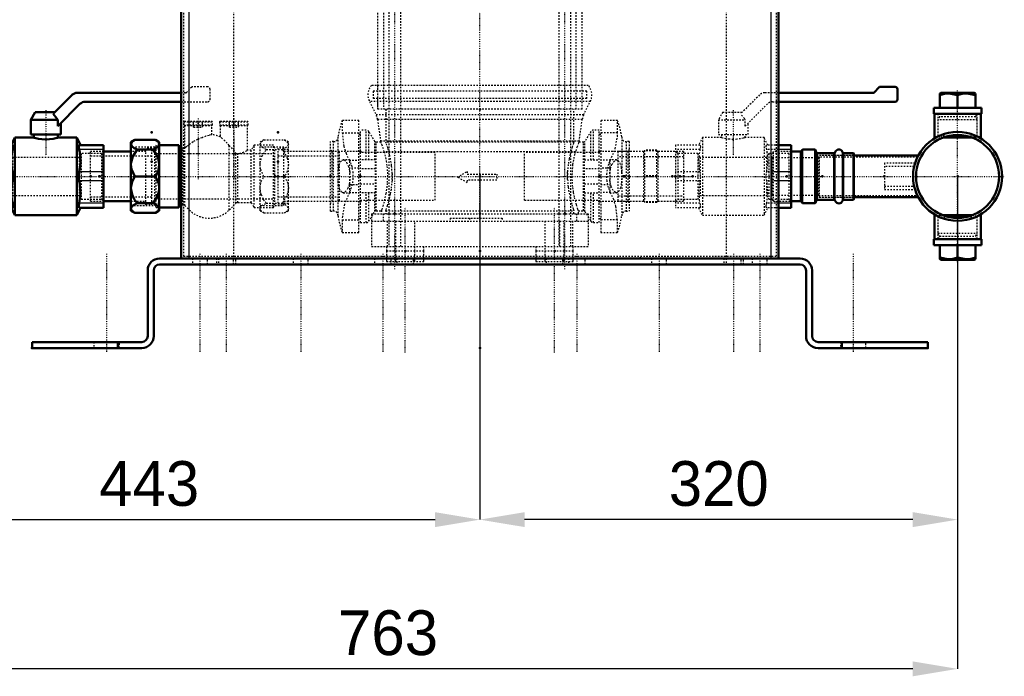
# Model space of a CAD drawing. Header units: millimetres. Extents: x -653 to 351, y -335 to 1145.
# Tile 2 of 4: x -308 to 351, y -335 to 105. Entities that reach past the tile are written whole.
import ezdxf

# ---------------------------------------------------------------- set-up
doc = ezdxf.new("R2010")
doc.units = ezdxf.units.MM
doc.linetypes.add('Center', pattern=[1.5, 0.45, -0.5, 0.05, -0.5])
doc.linetypes.add('Dashed', pattern=[2, 1, -1])
for name, color, linetype, lineweight in [('2d ConnectionPoints', 7, 'Continuous', 50), ('AM_0', 7, 'Continuous', 50), ('AM_4', 3, 'Continuous', 25), ('AM_5', 3, 'Continuous', 25), ('AM_7', 7, 'Center', 25), ('AM_9', 6, 'Dashed', 25)]:
    doc.layers.add(name, color=color, linetype=linetype, lineweight=lineweight)
doc.dimstyles.new('ISO-25', dxfattribs={"dimtxt": 2.5, "dimasz": 2.5, "dimexe": 1.25, "dimexo": 0.625, "dimtad": 1, "dimtxsty": 'Standard', "dimcen": 2.5, "dimadec": 0, "dimazin": 0, "dimtfac": 1, "dimtmove": 0, "dimatfit": 3, "dimfxl": 1, "dimarcsym": 0})

# ---------------------------------------------------------------- blocks, each defined once
blk = doc.blocks.new('11_Distributor_pipe_UG11145040003_1_0_in_HSVP164161451021531101300230_1')
at = {"layer": 'AM_7'}
blk.add_line((-474.3, 0), (351.3, 0), dxfattribs=at)
blk = doc.blocks.new('12_Screwed_Plug_UG1002093_2_0_in_HSVP164161451021531101300230_1')
at = {"layer": 'AM_0'}
for p, q in [((308.87, 56), (308, 55.5)), ((308, 46), (308, 55.5)), ((331.13, 56), (308.87, 56)), ((320, 46), (320, 54.43)), ((332, 55.5), (331.13, 56)), ((332, 46), (332, 55.5)), ((336, 46), (304, 46)), ((304, 46), (304, 42)), ((336, 42), (304, 42)), ((336, 42), (336, 46)), ((326.65, 27), (313.35, 27)), ((329.86, 26), (310.14, 26))]:
    blk.add_line(p, q, dxfattribs=at)
for points in [[(308, 54.43), (311.14, 55.24), (314.43, 55.49), (320, 54.43)], [(320, 54.43), (323.14, 55.24), (326.43, 55.49), (332, 54.43)]]:
    blk.add_lwpolyline(points, dxfattribs=at)
at = {"layer": 'AM_9'}
for p, q in [((306.78, 42), (307.94, 39.99)), ((307.94, 39.99), (306.78, 37.98)), ((332.06, 39.99), (307.94, 39.99)), ((332.06, 39.99), (333.22, 42)), ((333.22, 37.98), (332.06, 39.99)), ((306.78, 37.98), (306.78, 27)), ((333.22, 37.98), (306.78, 37.98)), ((333.22, 27), (333.22, 37.98)), ((313.35, 27), (306.78, 27)), ((306.78, 27), (307.94, 26)), ((333.22, 27), (326.65, 27)), ((332.06, 26), (333.22, 27)), ((310.14, 26), (307.94, 26)), ((332.06, 26), (329.86, 26))]:
    blk.add_line(p, q, dxfattribs=at)
blk = doc.blocks.new('13_Screwed_Plug_UG1002093_3_0_in_HSVP164161451021531101300230_1')
at = {"layer": 'AM_0'}
for p, q in [((310.14, -26), (329.86, -26)), ((313.35, -27), (326.65, -27)), ((304, -42), (336, -42)), ((304, -42), (304, -46)), ((304, -46), (336, -46)), ((308, -46), (308, -55.5)), ((320, -46), (320, -54.43)), ((332, -46), (332, -55.5)), ((336, -46), (336, -42)), ((308, -55.5), (308.87, -56)), ((308.87, -56), (331.13, -56)), ((331.13, -56), (332, -55.5))]:
    blk.add_line(p, q, dxfattribs=at)
for points in [[(320, -54.43), (316.86, -55.24), (313.57, -55.49), (308, -54.43)], [(332, -54.43), (328.86, -55.24), (325.57, -55.49), (320, -54.43)]]:
    blk.add_lwpolyline(points, dxfattribs=at)
at = {"layer": 'AM_7'}
blk.add_line((320, -57.5), (320, 57.5), dxfattribs=at)
at = {"layer": 'AM_9'}
for p, q in [((307.94, -26), (306.78, -27)), ((307.94, -26), (310.14, -26)), ((329.86, -26), (332.06, -26)), ((333.22, -27), (332.06, -26)), ((306.78, -27), (306.78, -37.98)), ((306.78, -27), (313.35, -27)), ((326.65, -27), (333.22, -27)), ((333.22, -37.98), (333.22, -27)), ((306.78, -37.98), (333.22, -37.98)), ((306.78, -37.98), (307.94, -39.99)), ((332.06, -39.99), (333.22, -37.98)), ((307.94, -39.99), (306.78, -42)), ((307.94, -39.99), (332.06, -39.99)), ((333.22, -42), (332.06, -39.99))]:
    blk.add_line(p, q, dxfattribs=at)
blk = doc.blocks.new('14_Distributor_pipe_UG11145040003_2_0_in_HSVP164161451021531101300230_1')
at = {"layer": 'AM_0'}
for p, q in [((304.48, 42), (304.48, 25.53)), ((335.52, 25.57), (335.52, 42)), ((293.69, 14), (250.5, 14)), ((250.5, -14), (293.59, -14)), ((304.48, -25.57), (304.48, -42)), ((335.52, -42), (335.52, -25.53))]:
    blk.add_line(p, q, dxfattribs=at)
for radius in [29.81, 27.81]:
    blk.add_circle((320, 0), radius, dxfattribs=at)
at = {"layer": 'AM_9'}
for p, q in [((306.78, 42), (306.78, 26.78)), ((333.22, 26.8), (333.22, 42)), ((250.5, 14), (225, 14)), ((225, 14), (225, -14)), ((293.08, 12.8), (225, 12.8)), ((291.52, 8.9), (271, 8.9)), ((271, 8.9), (271, -8.9)), ((290.91, 6.6), (271, 6.6)), ((225, -12.8), (293, -12.8)), ((271, -6.6), (290.93, -6.6)), ((271, -8.9), (291.55, -8.9)), ((225, -14), (250.5, -14)), ((306.78, -26.8), (306.78, -42)), ((333.22, -42), (333.22, -26.78))]:
    blk.add_line(p, q, dxfattribs=at)
blk = doc.blocks.new('16_SupportFrame_1UG1041933_0_in_HSVP164161451021531101300230_1')
at = {"layer": 'AM_0'}
for p, q in [((-200, 545), (200, 545)), ((-200, 545), (-200, -55)), ((200, 545), (200, -55)), ((-195, -55), (195, -55))]:
    blk.add_line(p, q, dxfattribs=at)
at = {"layer": 'AM_4'}
for p, q in [((-195, 545), (-195, -55)), ((195, 545), (195, -55))]:
    blk.add_line(p, q, dxfattribs=at)
at = {"layer": 'AM_9'}
for p, q in [((-198.5, 543.5), (-198.5, -53.5)), ((-198.5, 543.5), (198.5, 543.5)), ((-165, 545), (-165, -55)), ((165, 545), (165, -55)), ((198.5, 543.5), (198.5, -53.5)), ((-198.5, -53.5), (198.5, -53.5))]:
    blk.add_line(p, q, dxfattribs=at)
blk = doc.blocks.new('17_Base_plate_2_15_1UG1041586_0_in_HSVP164161451021531101300230_1')
at = {"layer": 'AM_0'}
for p, q in [((-214.5, -55), (214.5, -55)), ((214.5, -59), (-214.5, -59)), ((-222.5, -107), (-222.5, -63)), ((-218.5, -63), (-218.5, -107)), ((218.5, -107), (218.5, -63)), ((222.5, -63), (222.5, -107)), ((-300, -111), (-226.5, -111)), ((-300, -115), (-300, -111)), ((-242.5, -115), (-242.5, -111)), ((300, -111), (226.5, -111)), ((242.5, -115), (242.5, -111)), ((300, -115), (300, -111)), ((-300, -115), (-226.5, -115)), ((226.5, -115), (300, -115))]:
    blk.add_line(p, q, dxfattribs=at)
for centre, radius, start, end in [((-214.5, -63), 8, 90, 180), ((-214.5, -63), 4, 90, 180), ((214.5, -63), 8, 0, 90), ((214.5, -63), 4, 0, 90), ((-226.5, -107), 8, 270, 360), ((-226.5, -107), 4, 270, 0), ((226.5, -107), 8, 180, 270), ((226.5, -107), 4, 180, 270)]:
    blk.add_arc(centre, radius, start, end, dxfattribs=at)
at = {"layer": 'AM_7'}
for p, q in [((-250, -52), (-250, -118)), ((-187.5, -52), (-187.5, -118)), ((-170, -52), (-170, -118)), ((-120, -52), (-120, -118)), ((-65, -52), (-65, -118)), ((65, -52), (65, -118)), ((120, -52), (120, -118)), ((170, -52), (170, -118)), ((187.5, -52), (187.5, -118)), ((250, -52), (250, -118))]:
    blk.add_line(p, q, dxfattribs=at)
at = {"layer": 'AM_9'}
for p, q in [((-192.5, -55), (-192.5, -59)), ((-182.5, -59), (-182.5, -55)), ((-176.5, -55), (-176.5, -59)), ((-175, -55), (-175, -59)), ((-165, -59), (-165, -55)), ((-163.5, -59), (-163.5, -55)), ((-125, -55), (-125, -59)), ((-115, -59), (-115, -55)), ((-70.55, -55), (-70.55, -59)), ((-59.45, -59), (-59.45, -55)), ((-55.55, -55), (-55.55, -59)), ((-44.45, -59), (-44.45, -55)), ((44.45, -55), (44.45, -59)), ((55.55, -59), (55.55, -55)), ((59.45, -55), (59.45, -59)), ((70.55, -59), (70.55, -55)), ((115, -55), (115, -59)), ((125, -59), (125, -55)), ((163.5, -55), (163.5, -59)), ((165, -55), (165, -59)), ((175, -59), (175, -55)), ((176.5, -59), (176.5, -55)), ((182.5, -55), (182.5, -59)), ((192.5, -59), (192.5, -55)), ((-258.5, -111), (-258.5, -115)), ((-241.5, -115), (-241.5, -111)), ((241.5, -111), (241.5, -115)), ((258.5, -115), (258.5, -111))]:
    blk.add_line(p, q, dxfattribs=at)
blk = doc.blocks.new('19_Ball_valve_UG1041622_011_1_0_in_HSVP164161451021531101300230_1')
at = {"layer": 'AM_0'}
for p, q in [((-273.21, 54.54), (-285.85, 41.9)), ((-200, 56), (-269.68, 56)), ((-282.75, 33.69), (-267.9, 48.54)), ((-264.37, 50), (-200, 50)), ((-297.86, 43), (-300.75, 38)), ((-297.86, 43), (-284.75, 43)), ((-300.75, 38), (-300.75, 28)), ((-300.75, 38), (-282.75, 38)), ((-282.75, 33.69), (-282.75, 38)), ((-280.75, 28), (-280.75, 35.69)), ((-300.75, 28), (-280.75, 28)), ((-298.75, 28), (-298.75, 25.97)), ((-282.75, 25.98), (-282.75, 28)), ((-313.12, 21), (-329.5, 21)), ((-329.5, 21), (-329.5, -21)), ((-311.44, 26), (-313.99, 21)), ((-298.66, 26), (-311.44, 26)), ((-311.44, 26), (-311.44, -26)), ((-270.06, 26), (-282.82, 26)), ((-267.51, 21), (-270.06, 26)), ((-270.06, 26), (-270.06, -26)), ((-252, 21), (-268.38, 21)), ((-252, 21), (-252, -21)), ((-313.12, -21), (-329.5, -21)), ((-313.99, -21), (-311.44, -26)), ((-311.44, -26), (-270.06, -26)), ((-270.06, -26), (-267.51, -21)), ((-252, -21), (-268.38, -21))]:
    blk.add_line(p, q, dxfattribs=at)
for points in [[(-282.75, 38), (-283.33, 38.79), (-285.85, 41.9)], [(-313.12, 21), (-312.86, 20.7), (-312.82, 19.82), (-313.02, 18.48), (-313.12, 18)], [(-290.75, 24.74), (-293.33, 24.87), (-295.61, 25.21), (-297.42, 25.62), (-298.52, 25.93), (-298.75, 26)], [(-282.75, 26), (-283.03, 25.92), (-284.09, 25.62), (-285.88, 25.21), (-288.29, 24.86), (-290.75, 24.74)], [(-268.38, 18), (-268.64, 19.47), (-268.68, 20.5), (-268.48, 20.97), (-268.38, 21)], [(-313.12, 18), (-313.97, 11.66), (-313.53, 5.1), (-313.12, 3)], [(-268.38, 3), (-267.53, 9.34), (-267.97, 15.9), (-268.38, 18)], [(-313.12, 3), (-312.86, 1.23), (-312.82, -0.69), (-313.02, -2.49), (-313.12, -3)], [(-268.38, -3), (-268.64, -1.23), (-268.68, 0.69), (-268.48, 2.49), (-268.38, 3)], [(-313.12, -3), (-313.97, -9.34), (-313.53, -15.9), (-313.12, -18)], [(-268.38, -18), (-267.53, -11.66), (-267.97, -5.1), (-268.38, -3)], [(-313.12, -18), (-312.86, -19.47), (-312.82, -20.5), (-313.02, -20.97), (-313.12, -21)], [(-268.38, -21), (-268.64, -20.7), (-268.68, -19.82), (-268.48, -18.48), (-268.38, -18)]]:
    blk.add_lwpolyline(points, dxfattribs=at)
for centre in [(-269.68, 51), (-264.37, 45)]:
    blk.add_arc(centre, 5, 90, 135, dxfattribs=at)
at = {"layer": 'AM_4'}
for p, q in [((-313.12, 18), (-329.5, 18)), ((-252, 18), (-268.38, 18)), ((-313.12, 3), (-329.5, 3)), ((-252, 3), (-268.38, 3)), ((-313.12, -3), (-329.5, -3)), ((-252, -3), (-268.38, -3)), ((-313.12, -18), (-329.5, -18)), ((-252, -18), (-268.38, -18))]:
    blk.add_line(p, q, dxfattribs=at)
at = {"layer": 'AM_7'}
blk.add_line((-290.75, 44.39), (-290.75, 13.86), dxfattribs=at)
at = {"layer": 'AM_9'}
for p, q in [((-193.04, 59.71), (-196.46, 56.29)), ((-182.35, 60), (-192.34, 60)), ((-197.16, 56), (-200, 56)), ((-180.75, 51.6), (-180.75, 58.4)), ((-200, 50), (-182.35, 50)), ((-298.75, 26), (-298.51, 25.93)), ((-291.37, 24.75), (-289.97, 24.75)), ((-328, 15.25), (-329.5, 16.75)), ((-314.5, 15.25), (-328, 15.25)), ((-328, 15.25), (-328, -15.25)), ((-313.03, 12.7), (-314.5, 15.25)), ((-314.5, 15.25), (-314.5, -15.25)), ((-267, 15.25), (-268.47, 12.7)), ((-253.5, 15.25), (-267, 15.25)), ((-267, 15.25), (-267, -15.25)), ((-252, 16.75), (-253.5, 15.25)), ((-253.5, 15.25), (-253.5, -15.25)), ((-268.47, 12.7), (-313.03, 12.7)), ((-313.03, 12.7), (-313.03, 2.43)), ((-268.47, 12.7), (-268.47, 2.59)), ((-313.03, -2.61), (-313.03, -12.7)), ((-268.47, -2.45), (-268.47, -12.7)), ((-314.5, -15.25), (-313.03, -12.7)), ((-313.03, -12.7), (-268.47, -12.7)), ((-268.47, -12.7), (-267, -15.25)), ((-329.5, -16.75), (-328, -15.25)), ((-328, -15.25), (-314.5, -15.25)), ((-267, -15.25), (-253.5, -15.25)), ((-253.5, -15.25), (-252, -16.75))]:
    blk.add_line(p, q, dxfattribs=at)
for centre, radius, start, end in [((-192.34, 59), 1, 90, 135), ((-182.35, 58.4), 1.6, 360, 90), ((-197.16, 57), 1, 270, 315), ((-182.35, 51.6), 1.6, 270, 0)]:
    blk.add_arc(centre, radius, start, end, dxfattribs=at)
blk = doc.blocks.new('20_Pipe_pieceUG1159619_0001_1_0_in_HSVP164161451021531101300230_1')
at = {"layer": 'AM_0'}
for p, q in [((-233.75, 16.625), (-252, 16.625)), ((-252, -16.625), (-233.75, -16.625))]:
    blk.add_line(p, q, dxfattribs=at)
at = {"layer": 'AM_9'}
for p, q in [((-260.75, -16.625), (-260.75, 16.625)), ((-252, 16.625), (-260.75, 16.625)), ((-219.75, 13.6), (-260.75, 13.6)), ((-223.75, 16.625), (-233.75, 16.625)), ((-223.75, -19), (-223.75, 19)), ((-219.75, 19), (-223.75, 19)), ((-219.75, -19), (-219.75, 19)), ((-260.75, -13.6), (-219.75, -13.6)), ((-260.75, -16.625), (-252, -16.625)), ((-233.75, -16.625), (-223.75, -16.625)), ((-223.75, -19), (-219.75, -19))]:
    blk.add_line(p, q, dxfattribs=at)
blk = doc.blocks.new('21_Nut_UG1064767_0002_1_0_in_HSVP164161451021531101300230_1')
at = {"layer": 'AM_0'}
for p, q in [((-231.19, 24.48), (-233.75, 23)), ((-233.75, -23), (-233.75, 23)), ((-231.19, 24.48), (-217.31, 24.48)), ((-214.75, 23), (-217.31, 24.48)), ((-214.75, -23), (-214.75, 23)), ((-229.63, 17.94), (-218.87, 17.94)), ((-231.19, 0), (-217.31, 0)), ((-229.63, -17.94), (-218.87, -17.94)), ((-233.75, -23), (-231.19, -24.48)), ((-231.19, -24.48), (-217.31, -24.48)), ((-217.31, -24.48), (-214.75, -23))]:
    blk.add_line(p, q, dxfattribs=at)
for points in [[(-233.75, 21.61), (-233.75, 21.66), (-232.9, 23.25), (-231.19, 24.48)], [(-229.63, 17.94), (-231.54, 18.95), (-232.99, 20.07), (-233.75, 21.61)], [(-214.75, 21.61), (-214.83, 21.13), (-216.02, 19.61), (-218.87, 17.94)], [(-217.31, 24.48), (-215.13, 22.7), (-214.75, 21.61)], [(-233.75, 7.87), (-233.67, 9.2), (-232.48, 13.36), (-229.63, 17.94)], [(-218.87, 17.94), (-216.96, 15.17), (-215.51, 12.1), (-214.75, 7.87)], [(-231.19, 0), (-233.37, 4.89), (-233.75, 7.87)], [(-214.75, 7.87), (-214.75, 7.73), (-215.6, 3.36), (-217.31, 0)], [(-233.75, -7.87), (-233.75, -7.73), (-232.9, -3.36), (-231.19, 0)], [(-217.31, 0), (-215.13, -4.89), (-214.75, -7.87)], [(-229.63, -17.94), (-231.54, -15.17), (-232.99, -12.1), (-233.75, -7.87)], [(-214.75, -7.87), (-214.83, -9.2), (-216.02, -13.36), (-218.87, -17.94)], [(-233.75, -21.61), (-233.67, -21.13), (-232.48, -19.61), (-229.63, -17.94)], [(-218.87, -17.94), (-216.96, -18.95), (-215.51, -20.07), (-214.75, -21.61)], [(-231.19, -24.48), (-233.37, -22.7), (-233.75, -21.61)], [(-214.75, -21.61), (-214.75, -21.66), (-215.6, -23.25), (-217.31, -24.48)]]:
    blk.add_lwpolyline(points, dxfattribs=at)
at = {"layer": 'AM_9'}
for p, q in [((-217.75, 19.48), (-233.75, 19.48)), ((-217.75, -19.48), (-217.75, 19.48)), ((-214.75, 18), (-217.75, 18)), ((-233.75, -19.48), (-217.75, -19.48)), ((-217.75, -18), (-214.75, -18))]:
    blk.add_line(p, q, dxfattribs=at)
blk = doc.blocks.new('22_Check_valve_UG1159572_0001_0_in_HSVP164161451021531101300230_1')
at = {"layer": 'AM_0'}
for p, q in [((-201.75, 20.85), (-214.75, 20.85)), ((-200.68, 19), (-201.75, 20.85)), ((-201.75, -20.85), (-201.75, 20.85)), ((-200, 19), (-200.68, 19)), ((-200.68, -19), (-200.68, 19)), ((-201.75, -20.85), (-200.68, -19)), ((-200.68, -19), (-200, -19)), ((-214.75, -20.85), (-201.75, -20.85))]:
    blk.add_line(p, q, dxfattribs=at)
at = {"layer": 'AM_7'}
for p, q in [((-188.75, 38.85), (-188.75, -1.85)), ((-164.75, 38.85), (-164.75, -1.85))]:
    blk.add_line(p, q, dxfattribs=at)
at = {"layer": 'AM_9'}
for p, q in [((-197.9, 37), (-198.4, 36.5)), ((-198.4, 36.5), (-198.4, 34.5)), ((-198.4, 36.5), (-179.1, 36.5)), ((-198.4, 34.5), (-197.9, 34)), ((-198.4, 34.5), (-179.1, 34.5)), ((-197.9, 37), (-179.6, 37)), ((-197.9, 34), (-197.9, 19.32)), ((-197.9, 34), (-179.6, 34)), ((-191.75, 33), (-191.75, 37)), ((-191.75, 33), (-185.75, 33)), ((-188.75, 33), (-188.75, 37)), ((-185.75, 33), (-185.75, 37)), ((-179.1, 36.5), (-179.6, 37)), ((-179.6, 34), (-179.1, 34.5)), ((-179.6, 27.92), (-179.6, 34)), ((-179.1, 34.5), (-179.1, 36.5)), ((-173.9, 37), (-174.4, 36.5)), ((-174.4, 36.5), (-174.4, 34.5)), ((-174.4, 36.5), (-155.1, 36.5)), ((-174.4, 34.5), (-173.9, 34)), ((-174.4, 34.5), (-155.1, 34.5)), ((-173.9, 37), (-155.6, 37)), ((-173.9, 34), (-173.9, 26.47)), ((-173.9, 34), (-155.6, 34)), ((-167.75, 33), (-167.75, 37)), ((-167.75, 33), (-161.75, 33)), ((-164.75, 33), (-164.75, 37)), ((-161.75, 33), (-161.75, 37)), ((-155.1, 36.5), (-155.6, 37)), ((-155.6, 34), (-155.1, 34.5)), ((-155.6, 17.5), (-155.6, 34)), ((-155.1, 34.5), (-155.1, 36.5)), ((-216.75, 20.85), (-217.75, 19.12)), ((-216.75, -20.85), (-216.75, 20.85)), ((-214.75, 20.85), (-216.75, 20.85)), ((-194.63, -22.49), (-194.63, 21.37)), ((-167.86, -22.48), (-167.86, 20.76)), ((-151.25, 20.85), (-153.18, 17.5)), ((-138.25, 20.85), (-151.25, 20.85)), ((-151.25, -20.85), (-151.25, 20.85)), ((-138.25, -20.85), (-138.25, 20.85)), ((-137.25, 19.12), (-138.25, 20.85)), ((-137.25, 15), (-217.75, 15)), ((-198.97, 19), (-200, 19)), ((-198.97, -19), (-198.97, 19)), ((-197.57, -19.58), (-197.57, 19.43)), ((-163.44, -18.08), (-163.44, 15.65)), ((-162.03, -17.5), (-162.03, 15.16)), ((-153.18, 17.5), (-155.6, 17.5)), ((-153.18, -17.5), (-153.18, 17.5)), ((-137.25, -19.12), (-137.25, 19.12)), ((-217.75, -15), (-137.25, -15)), ((-217.75, -19.12), (-216.75, -20.85)), ((-200, -19), (-198.97, -19)), ((-197.57, -19.58), (-194.63, -22.49)), ((-167.86, -22.48), (-163.44, -18.08)), ((-162.03, -17.5), (-153.18, -17.5)), ((-153.18, -17.5), (-151.25, -20.85)), ((-138.25, -20.85), (-137.25, -19.12)), ((-216.75, -20.85), (-214.75, -20.85)), ((-151.25, -20.85), (-138.25, -20.85))]:
    blk.add_line(p, q, dxfattribs=at)
for points in [[(-179.6, 27.93), (-180.03, 27.82), (-181.38, 27.47), (-183.49, 26.84), (-186.13, 25.92), (-189.07, 24.68), (-192.08, 23.09), (-194.63, 21.37)], [(-167.86, 20.76), (-170.8, 23.9), (-172.53, 25.43), (-173.66, 26.34), (-173.9, 26.52)], [(-197.57, 19.43), (-197.2, 19.63), (-195.87, 20.47), (-194.63, 21.37)], [(-167.86, 20.76), (-163.65, 15.89), (-163.44, 15.65)], [(-197.9, 19.31), (-197.9, 19.31), (-197.57, 19.43)], [(-163.44, 15.65), (-163.02, 15.32), (-162.52, 15.15), (-162.03, 15.16)], [(-162.03, 15.16), (-161.03, 15.37), (-158.73, 16.09), (-156.78, 16.91), (-155.72, 17.44), (-155.6, 17.5)]]:
    blk.add_lwpolyline(points, dxfattribs=at)
for centre, radius, start, end in [((-181.25, 9), 19, 67.00442, 85.12775), ((-198.97, 21), 2, 270, 302.93109), ((-198.97, -21), 2, 45.24657, 90), ((-162.03, -19.5), 2, 90, 134.82742), ((-181.25, -9), 19, 225.24657, 314.82742)]:
    blk.add_arc(centre, radius, start, end, dxfattribs=at)
blk = doc.blocks.new('23_Nut_UG1064767_0002_2_0_in_HSVP164161451021531101300230_1')
at = {"layer": 'AM_9'}
for p, q in [((-144.69, 24.48), (-147.25, 23)), ((-147.25, -23), (-147.25, 23)), ((-144.69, 24.48), (-130.81, 24.48)), ((-128.25, 23), (-130.81, 24.48)), ((-128.25, -23), (-128.25, 23)), ((-131.25, 19.48), (-147.25, 19.48)), ((-143.13, 17.94), (-132.37, 17.94)), ((-131.25, -19.48), (-131.25, 19.48)), ((-128.25, 18), (-131.25, 18)), ((-144.69, 0), (-130.81, 0)), ((-147.25, -19.48), (-131.25, -19.48)), ((-143.13, -17.94), (-132.37, -17.94)), ((-131.25, -18), (-128.25, -18)), ((-147.25, -23), (-144.69, -24.48)), ((-144.69, -24.48), (-130.81, -24.48)), ((-130.81, -24.48), (-128.25, -23))]:
    blk.add_line(p, q, dxfattribs=at)
for points in [[(-147.25, 21.61), (-147.25, 21.66), (-146.4, 23.25), (-144.69, 24.48)], [(-143.13, 17.94), (-145.04, 18.95), (-146.49, 20.07), (-147.25, 21.61)], [(-128.25, 21.61), (-128.33, 21.13), (-129.52, 19.61), (-132.37, 17.94)], [(-130.81, 24.48), (-128.63, 22.7), (-128.25, 21.61)], [(-147.25, 7.87), (-147.17, 9.2), (-145.98, 13.36), (-143.13, 17.94)], [(-132.37, 17.94), (-130.46, 15.17), (-129.01, 12.1), (-128.25, 7.87)], [(-144.69, 0), (-146.87, 4.89), (-147.25, 7.87)], [(-128.25, 7.87), (-128.25, 7.73), (-129.1, 3.36), (-130.81, 0)], [(-147.25, -7.87), (-147.25, -7.73), (-146.4, -3.36), (-144.69, 0)], [(-130.81, 0), (-128.63, -4.89), (-128.25, -7.87)], [(-143.13, -17.94), (-145.04, -15.17), (-146.49, -12.1), (-147.25, -7.87)], [(-128.25, -7.87), (-128.33, -9.2), (-129.52, -13.36), (-132.37, -17.94)], [(-147.25, -21.61), (-147.17, -21.13), (-145.98, -19.61), (-143.13, -17.94)], [(-132.37, -17.94), (-130.46, -18.95), (-129.01, -20.07), (-128.25, -21.61)], [(-144.69, -24.48), (-146.87, -22.7), (-147.25, -21.61)], [(-128.25, -21.61), (-128.25, -21.66), (-129.1, -23.25), (-130.81, -24.48)]]:
    blk.add_lwpolyline(points, dxfattribs=at)
blk = doc.blocks.new('24_Pipe_pieceUG1159619_0001_2_0_in_HSVP164161451021531101300230_1')
at = {"layer": 'AM_9'}
for p, q in [((-131.25, 19), (-135.25, 19)), ((-135.25, 19), (-135.25, -19)), ((-94.25, 13.6), (-135.25, 13.6)), ((-94.25, 16.625), (-131.25, 16.625)), ((-94.25, 16.625), (-94.25, -16.625)), ((-135.25, -13.6), (-94.25, -13.6)), ((-135.25, -19), (-131.25, -19)), ((-131.25, -16.625), (-94.25, -16.625))]:
    blk.add_line(p, q, dxfattribs=at)
blk = doc.blocks.new('25_Dea_Socket_UG104224901_2_0_in_HSVP164161451021531101300230_1')
at = {"layer": 'AM_0'}
for p, q in [((214.8, 16.62), (208.5, 16.62)), ((215.88, 17.67), (215.74, 17.28)), ((224.29, 18), (216.35, 18)), ((225.26, 16.28), (224.76, 17.67)), ((237.15, 15.62), (226.2, 15.62)), ((250.25, 15.62), (243.85, 15.62)), ((250.5, 15.38), (250.25, 15.62)), ((250.25, -15.62), (250.25, 15.62)), ((250.5, -15.38), (250.5, 15.38)), ((208.5, -16.63), (214.8, -16.63)), ((215.74, -17.28), (215.88, -17.67)), ((216.35, -18), (224.29, -18)), ((224.76, -17.67), (225.26, -16.28)), ((226.2, -15.62), (237.15, -15.62)), ((243.85, -15.62), (250.25, -15.62)), ((250.25, -15.62), (250.5, -15.38))]:
    blk.add_line(p, q, dxfattribs=at)
for centre, radius, start, end in [((214.8, 17.63), 1, 270, 340), ((216.35, 17.5), 0.5, 90, 160), ((224.29, 17.5), 0.5, 20, 90), ((226.2, 16.62), 1, 200, 270), ((237.15, 16.62), 1, 270, 343.39845), ((240.5, 15.62), 2.5, 16.60155, 163.39845), ((243.85, 16.62), 1, 196.60155, 270), ((214.8, -17.63), 1, 20, 90), ((216.35, -17.5), 0.5, 200, 270), ((224.29, -17.5), 0.5, 270, 340), ((226.2, -16.63), 1, 90, 160), ((237.15, -16.63), 1, 16.60155, 90), ((240.5, -15.62), 2.5, 196.60155, 343.39845), ((243.85, -16.63), 1, 90, 163.39845)]:
    blk.add_arc(centre, radius, start, end, dxfattribs=at)
at = {"layer": 'AM_4'}
for p, q in [((214.8, -16.63), (214.8, 16.62)), ((215.74, -17.28), (215.74, 17.28)), ((215.88, -17.67), (215.88, 17.67)), ((216.35, -18), (216.35, 18)), ((224.29, -18), (224.29, 18)), ((224.76, -17.67), (224.76, 17.67)), ((225.26, -16.28), (225.26, 16.28)), ((226.2, -15.62), (226.2, 15.62)), ((237.15, -15.62), (237.15, 15.62)), ((238.1, -16.34), (238.1, 16.34)), ((242.9, -16.34), (242.9, 16.34)), ((243.85, -15.62), (243.85, 15.62))]:
    blk.add_line(p, q, dxfattribs=at)
at = {"layer": 'AM_9'}
for p, q in [((196.75, 16.62), (195.5, 15.38)), ((195.5, -15.38), (195.5, 15.38)), ((208.5, 16.62), (196.75, 16.62)), ((196.75, -16.63), (196.75, 16.62)), ((250, 14), (227.5, 14)), ((227.5, -14), (227.5, 14)), ((250.5, 14.5), (250, 14)), ((250, -14), (250, 14)), ((196, 12.5), (195.5, 13)), ((227, 12.5), (196, 12.5)), ((196, -12.5), (196, 12.5)), ((227.5, 13), (227, 12.5)), ((227, -12.5), (227, 12.5)), ((195.5, -13), (196, -12.5)), ((196, -12.5), (227, -12.5)), ((227, -12.5), (227.5, -13)), ((195.5, -15.38), (196.75, -16.63)), ((196.75, -16.63), (208.5, -16.63)), ((227.5, -14), (250, -14)), ((250, -14), (250.5, -14.5))]:
    blk.add_line(p, q, dxfattribs=at)
blk = doc.blocks.new('26_Ball_valve_UG1041622_011_2_0_in_HSVP164161451021531101300230_1')
at = {"layer": 'AM_0'}
for p, q in [((267.46, 59.71), (264.04, 56.29)), ((278.15, 60), (268.16, 60)), ((263.34, 56), (200, 56)), ((279.75, 51.6), (279.75, 58.4)), ((200, 50), (278.15, 50)), ((208.5, 21), (200, 21)), ((208.5, 21), (208.5, -21)), ((208.5, -21), (200, -21))]:
    blk.add_line(p, q, dxfattribs=at)
for centre, radius, start, end in [((268.16, 59), 1, 90, 135), ((278.15, 58.4), 1.6, 360, 90), ((263.34, 57), 1, 270, 315), ((278.15, 51.6), 1.6, 270, 360)]:
    blk.add_arc(centre, radius, start, end, dxfattribs=at)
at = {"layer": 'AM_4'}
for p, q in [((208.5, 18), (200, 18)), ((208.5, 3), (200, 3)), ((208.5, -3), (200, -3)), ((208.5, -18), (200, -18))]:
    blk.add_line(p, q, dxfattribs=at)
at = {"layer": 'AM_7'}
blk.add_line((169.75, 44.39), (169.75, 13.86), dxfattribs=at)
at = {"layer": 'AM_9'}
for p, q in [((187.29, 54.54), (174.65, 41.9)), ((200, 56), (190.82, 56)), ((177.75, 33.69), (192.6, 48.54)), ((196.13, 50), (200, 50)), ((162.64, 43), (159.75, 38)), ((162.64, 43), (175.75, 43)), ((159.75, 38), (159.75, 28)), ((159.75, 38), (177.75, 38)), ((177.75, 33.69), (177.75, 38)), ((179.75, 28), (179.75, 35.69)), ((159.75, 28), (179.75, 28)), ((161.75, 28), (161.75, 25.97)), ((177.75, 25.98), (177.75, 28)), ((147.38, 21), (131, 21)), ((131, 21), (131, -21)), ((149.06, 26), (146.51, 21)), ((161.84, 26), (149.06, 26)), ((149.06, 26), (149.06, -26)), ((169.13, 24.75), (170.53, 24.75)), ((190.44, 26), (177.68, 26)), ((192.99, 21), (190.44, 26)), ((190.44, 26), (190.44, -26)), ((200, 21), (192.12, 21)), ((147.38, 18), (131, 18)), ((132.5, 15.25), (131, 16.75)), ((146, 15.25), (132.5, 15.25)), ((132.5, 15.25), (132.5, -15.25)), ((147.47, 12.7), (146, 15.25)), ((146, 15.25), (146, -15.25)), ((193.5, 15.25), (192.03, 12.7)), ((200, 18), (192.12, 18)), ((207, 15.25), (193.5, 15.25)), ((193.5, 15.25), (193.5, -15.25)), ((208.5, 16.75), (207, 15.25)), ((207, 15.25), (207, -15.25)), ((192.03, 12.7), (147.47, 12.7)), ((147.47, 12.7), (147.47, 2.43)), ((192.03, 12.7), (192.03, 2.59)), ((147.38, 3), (131, 3)), ((200, 3), (192.12, 3)), ((147.38, -3), (131, -3)), ((147.47, -2.61), (147.47, -12.7)), ((192.03, -2.45), (192.03, -12.7)), ((200, -3), (192.12, -3)), ((146, -15.25), (147.47, -12.7)), ((147.47, -12.7), (192.03, -12.7)), ((192.03, -12.7), (193.5, -15.25)), ((131, -16.75), (132.5, -15.25)), ((147.38, -18), (131, -18)), ((132.5, -15.25), (146, -15.25)), ((200, -18), (192.12, -18)), ((193.5, -15.25), (207, -15.25)), ((207, -15.25), (208.5, -16.75)), ((147.38, -21), (131, -21)), ((146.51, -21), (149.06, -26)), ((149.06, -26), (190.44, -26)), ((190.44, -26), (192.99, -21)), ((200, -21), (192.12, -21))]:
    blk.add_line(p, q, dxfattribs=at)
for points in [[(177.75, 38), (177.17, 38.79), (174.65, 41.9)], [(147.38, 21), (147.64, 20.7), (147.68, 19.82), (147.48, 18.48), (147.38, 18)], [(169.75, 24.74), (167.17, 24.87), (164.89, 25.21), (163.08, 25.62), (161.98, 25.93), (161.75, 26)], [(161.75, 26), (161.79, 25.99), (162.43, 25.8), (162.62, 25.75)], [(177.75, 26), (177.47, 25.92), (176.41, 25.62), (174.62, 25.21), (172.21, 24.86), (169.75, 24.74)], [(192.12, 18), (191.86, 19.47), (191.82, 20.5), (192.02, 20.97), (192.12, 21)], [(147.38, 18), (146.53, 11.66), (146.97, 5.1), (147.38, 3)], [(192.12, 3), (192.97, 9.34), (192.53, 15.9), (192.12, 18)], [(147.38, 3), (147.64, 1.23), (147.68, -0.69), (147.48, -2.49), (147.38, -3)], [(192.12, -3), (191.86, -1.23), (191.82, 0.69), (192.02, 2.49), (192.12, 3)], [(147.38, -3), (146.53, -9.34), (146.97, -15.9), (147.38, -18)], [(192.12, -18), (192.97, -11.66), (192.53, -5.1), (192.12, -3)], [(147.38, -18), (147.64, -19.47), (147.68, -20.5), (147.48, -20.97), (147.38, -21)], [(192.12, -21), (191.86, -20.7), (191.82, -19.82), (192.02, -18.48), (192.12, -18)]]:
    blk.add_lwpolyline(points, dxfattribs=at)
for centre in [(190.82, 51), (196.13, 45)]:
    blk.add_arc(centre, 5, 90, 135, dxfattribs=at)
blk = doc.blocks.new('27_Coupling_UG1051084_0_in_HSVP164161451021531101300230_1')
at = {"layer": 'AM_9'}
for p, q in [((109.7, 16.625), (92.5, 16.625)), ((92.5, 16.625), (92.5, -16.625)), ((109.7, 16.625), (109.7, -16.625)), ((110.5, -17.5), (110.5, 17.5)), ((118.5, 17.5), (110.5, 17.5)), ((118.5, 17.1), (110.5, 17.1)), ((118.5, -17.5), (118.5, 17.5)), ((136.5, 16.625), (119.3, 16.625)), ((119.3, 16.625), (119.3, -16.625)), ((136.5, 16.625), (136.5, -16.625)), ((136.5, 13), (92.5, 13)), ((118.5, 0.4), (110.5, 0.4)), ((118.5, -0.4), (110.5, -0.4)), ((92.5, -13), (136.5, -13)), ((92.5, -16.625), (109.7, -16.625)), ((118.5, -17.1), (110.5, -17.1)), ((118.5, -17.5), (110.5, -17.5)), ((119.3, -16.625), (136.5, -16.625))]:
    blk.add_line(p, q, dxfattribs=at)
for centre, start, end in [((109.7, 17.425), 270, 0), ((119.3, 17.425), 180, 270), ((109.7, -17.425), 360, 90), ((119.3, -17.425), 90, 180)]:
    blk.add_arc(centre, 0.8, start, end, dxfattribs=at)
blk = doc.blocks.new('28_2463618060046G1_0_in_HSVP164161451021531101300230_1')
at = {"layer": 'AM_7'}
for p, q in [((-57, -62.25), (-57, 427.55)), ((57, -62.25), (57, 427.55)), ((-50, -118), (-50, -20.5)), ((50, -118), (50, -20.5))]:
    blk.add_line(p, q, dxfattribs=at)
blk = doc.blocks.new('29_Motorstool2_4_6130STC_130_1_0_in_HSVP164161451021531101300230_1')
at = {"layer": 'AM_7'}
blk.add_line((0, -29.3), (0, 900), dxfattribs=at)
blk = doc.blocks.new('30_WASHER1_3618060046_A0_1_0_in_HSVP164161451021531101300230_1')
at = {"layer": 'AM_9'}
for p, q in [((37.5, -50), (62.5, -50)), ((37.5, -50), (37.5, -57)), ((43.5, -50), (43.5, -57)), ((56.5, -57), (56.5, -50)), ((62.5, -57), (62.5, -50)), ((37.5, -57), (62.5, -57))]:
    blk.add_line(p, q, dxfattribs=at)
blk = doc.blocks.new('31_WASHER1_3618060046_A0_2_0_in_HSVP164161451021531101300230_1')
at = {"layer": 'AM_9'}
for p, q in [((-62.5, -50), (-37.5, -50)), ((-62.5, -50), (-62.5, -57)), ((-56.5, -50), (-56.5, -57)), ((-43.5, -57), (-43.5, -50)), ((-37.5, -57), (-37.5, -50)), ((-62.5, -57), (-37.5, -57))]:
    blk.add_line(p, q, dxfattribs=at)
blk = doc.blocks.new('32_Stud_431251_1_0_in_HSVP164161451021531101300230_1')
at = {"layer": 'AM_7'}
blk.add_line((52.8, 415), (61.2, 415), dxfattribs=at)
at = {"layer": 'AM_9'}
for p, q in [((51, 412.5), (63, 412.5)), ((51, 412.5), (51, 408.5)), ((61, 415), (53, 415)), ((53, 415), (53, 412.5)), ((57, 412.5), (57, 408.5)), ((61, 412.5), (61, 415)), ((63, 412.5), (63, 408.5)), ((49, 408.5), (65, 408.5)), ((49, 408.5), (49, 406)), ((53, 406), (53, -25)), ((61, -25), (61, 406)), ((65, 406), (65, 408.5))]:
    blk.add_line(p, q, dxfattribs=at)
blk.add_arc((57, 415), 4, 0, 180, dxfattribs=at)
blk = doc.blocks.new('33_Stud_431251_2_0_in_HSVP164161451021531101300230_1')
at = {"layer": 'AM_7'}
blk.add_line((-61.2, 415), (-52.8, 415), dxfattribs=at)
at = {"layer": 'AM_9'}
for p, q in [((-63, 412.5), (-51, 412.5)), ((-63, 412.5), (-63, 408.5)), ((-53, 415), (-61, 415)), ((-61, 415), (-61, 412.5)), ((-57, 412.5), (-57, 408.5)), ((-53, 412.5), (-53, 415)), ((-51, 412.5), (-51, 408.5)), ((-65, 408.5), (-49, 408.5)), ((-65, 408.5), (-65, 406)), ((-61, 406), (-61, -25)), ((-53, -25), (-53, 406)), ((-49, 406), (-49, 408.5))]:
    blk.add_line(p, q, dxfattribs=at)
blk.add_arc((-57, 415), 4, 0, 180, dxfattribs=at)
blk = doc.blocks.new('34_2463618060046G2_0_in_HSVP164161451021531101300230_1')
at = {"layer": 'AM_9'}
for p, q in [((-72.5, -25), (72.5, -25)), ((-72.5, -25), (-72.5, -47)), ((-64.75, -25), (-64.75, -30)), ((-61, -25), (-61, -47)), ((-53, -47), (-53, -25)), ((53, -25), (53, -47)), ((61, -47), (61, -25)), ((64.75, -25), (64.75, -30)), ((72.5, -25), (72.5, -47)), ((-72.5, -30), (72.5, -30)), ((-62.01, -30), (-62.01, -47)), ((-56.5, -30), (-56.5, -50)), ((-53.24, -30), (-53.24, -47)), ((-43.5, -50), (-43.5, -30)), ((-20, -28), (15, -28)), ((-20, -28), (-20, -30)), ((-7, -28), (-7, -30)), ((15, -28), (15, -30)), ((43.5, -30), (43.5, -50)), ((53.24, -30), (53.24, -47)), ((56.5, -50), (56.5, -30)), ((62.01, -30), (62.01, -47)), ((-72.5, -47), (72.5, -47)), ((-62.5, -47), (-62.5, -50)), ((-62.5, -50), (-37.5, -50)), ((-37.5, -50), (-37.5, -47)), ((37.5, -47), (37.5, -50)), ((37.5, -50), (62.5, -50)), ((62.5, -50), (62.5, -47))]:
    blk.add_line(p, q, dxfattribs=at)
blk = doc.blocks.new('42_Movitec_B_Pump_Mantal_137_2354_0_in_HSVP164161451021531101300230_1')
at = {"layer": 'AM_9'}
for p, q in [((68.6, 399.5), (-68.6, 399.5)), ((-68.6, 399.5), (-68.6, 45)), ((-64.6, 399.5), (-64.6, 45)), ((64.6, 45), (64.6, 399.5)), ((68.6, 45), (68.6, 399.5)), ((68.6, 45), (-68.6, 45))]:
    blk.add_line(p, q, dxfattribs=at)
blk = doc.blocks.new('43_Oval_flangeG_1___33_25_1_0_in_HSVP164161451021531101300230_1')
at = {"layer": 'AM_9'}
for p, q in [((92.17, 37.5), (81, 37.5)), ((81, 37.5), (81, -37.5)), ((92.17, 29.22), (92.17, 37.5)), ((81, 28.12), (80, 28.12)), ((92.17, 29.22), (81, 29.22)), ((95, 26.6), (95, -26.6)), ((100, 23.28), (98, 23.28)), ((98, 23.28), (98, -23.28)), ((100, 23.28), (100, -23.28)), ((99.04, 16.62), (80, 16.62)), ((100, 18.29), (99.04, 16.62)), ((99.04, 16.62), (99.04, -16.62)), ((87.5, 10.91), (81, 10.91)), ((91.56, 11), (87, 11)), ((87, 11), (87, -11)), ((87, 5.5), (81, 5.5)), ((81, -5.5), (87, -5.5)), ((87.5, -10.91), (81, -10.91)), ((87, -11), (91.56, -11)), ((80, -16.62), (99.04, -16.62)), ((99.04, -16.62), (100, -18.29)), ((98, -23.28), (100, -23.28)), ((80, -28.12), (81, -28.12)), ((92.17, -29.22), (81, -29.22)), ((92.17, -37.5), (92.17, -29.22)), ((81, -37.5), (92.17, -37.5))]:
    blk.add_line(p, q, dxfattribs=at)
for points in [[(87.5, 10.91), (90.73, 18.65), (92.1, 26.81), (92.17, 29.22)], [(87.5, -10.91), (86.06, -7.47), (85.17, -3.07), (85.04, 1.41), (85.55, 5.47), (86.61, 9.04), (87.5, 10.91)], [(87, 1.8), (87.52, 5.14), (88.44, 7.89), (89.69, 9.92), (91.16, 10.95), (91.57, 11)], [(91.57, 11), (92.61, 10.62), (93.79, 8.9), (94.55, 6.13), (94.93, 2.77), (95, 1.25)], [(91.57, -11), (90.77, -10.8), (89.28, -9.39), (87.97, -6.71), (87.16, -3.24), (87, -1.8)], [(95, -1.25), (94.76, -4.71), (94.21, -7.64), (93.35, -9.76), (92.18, -10.87), (91.57, -11)], [(92.17, -29.22), (91.1, -20.07), (89.66, -15.45), (87.5, -10.91)]]:
    blk.add_lwpolyline(points, dxfattribs=at)
for centre, radius, start, end in [((34.02, 16.57), 61.8, 9.34222, 19.79808), ((98, 26.27), 3, 180, 270), ((98, -26.27), 3, 90, 180), ((34.02, -16.57), 61.8, 340.20192, 350.65778)]:
    blk.add_arc(centre, radius, start, end, dxfattribs=at)
blk = doc.blocks.new('44_Oval_flangeG_1___33_25_2_0_in_HSVP164161451021531101300230_1')
at = {"layer": 'AM_9'}
for p, q in [((-81, 37.5), (-92.17, 37.5)), ((-92.17, 37.5), (-92.17, 29.22)), ((-81, -37.5), (-81, 37.5)), ((-95, -26.6), (-95, 26.6)), ((-92.17, 29.22), (-81, 29.22)), ((-80, 28.12), (-81, 28.12)), ((-100, -23.28), (-100, 23.28)), ((-98, 23.28), (-100, 23.28)), ((-98, -23.28), (-98, 23.28)), ((-99.04, 16.62), (-100, 18.29)), ((-80, 16.62), (-99.04, 16.62)), ((-99.04, -16.62), (-99.04, 16.62)), ((-87, 11), (-91.56, 11)), ((-87.5, 10.91), (-81, 10.91)), ((-87, -11), (-87, 11)), ((-81, 5.5), (-87, 5.5)), ((-87, -5.5), (-81, -5.5)), ((-91.56, -11), (-87, -11)), ((-87.5, -10.91), (-81, -10.91)), ((-100, -18.29), (-99.04, -16.62)), ((-99.04, -16.62), (-80, -16.62)), ((-100, -23.28), (-98, -23.28)), ((-92.17, -29.22), (-81, -29.22)), ((-92.17, -29.22), (-92.17, -37.5)), ((-81, -28.12), (-80, -28.12)), ((-92.17, -37.5), (-81, -37.5))]:
    blk.add_line(p, q, dxfattribs=at)
for points in [[(-92.17, 29.22), (-91.1, 20.07), (-89.66, 15.45), (-87.5, 10.91)], [(-95, 1.25), (-94.76, 4.71), (-94.21, 7.64), (-93.35, 9.76), (-92.18, 10.87), (-91.57, 11)], [(-91.57, 11), (-90.77, 10.8), (-89.28, 9.39), (-87.97, 6.71), (-87.16, 3.24), (-87, 1.8)], [(-87.5, 10.91), (-86.06, 7.47), (-85.17, 3.07), (-85.04, -1.41), (-85.55, -5.47), (-86.61, -9.04), (-87.5, -10.91)], [(-91.57, -11), (-92.61, -10.62), (-93.79, -8.9), (-94.55, -6.13), (-94.93, -2.77), (-95, -1.25)], [(-87, -1.8), (-87.52, -5.14), (-88.44, -7.89), (-89.69, -9.92), (-91.16, -10.95), (-91.57, -11)], [(-87.5, -10.91), (-90.73, -18.65), (-92.1, -26.81), (-92.17, -29.22)]]:
    blk.add_lwpolyline(points, dxfattribs=at)
for centre, radius, start, end in [((-34.02, 16.57), 61.8, 160.20192, 170.65778), ((-98, 26.27), 3, 270, 0), ((-98, -26.27), 3, 360, 90), ((-34.02, -16.57), 61.8, 189.34222, 199.79808)]:
    blk.add_arc(centre, radius, start, end, dxfattribs=at)
blk = doc.blocks.new('45_PUMP_CASING__103618060030_O_0_in_HSVP164161451021531101300230_1')
at = {"layer": 'AM_9'}
for p, q in [((72.65, 61), (-72.65, 61)), ((-68.6, 61), (-68.6, 57)), ((68.6, 57), (68.6, 61)), ((71.55, 57), (-71.55, 57)), ((-71.55, 57), (-71.55, 52.1)), ((71.55, 52.1), (71.55, 57)), ((-73.96, 50.11), (-69.53, 41.19)), ((73.96, 50.11), (-73.96, 50.11)), ((71.55, 52.1), (-71.55, 52.1)), ((-68.6, 52.1), (-68.6, 45)), ((68.6, 45), (68.6, 52.1)), ((69.53, 41.19), (73.96, 50.11)), ((69.53, 41.19), (-69.53, 41.19)), ((68.6, 45), (-68.6, 45)), ((-63, 45), (-63, 22.76)), ((63, 22.75), (63, 45)), ((-68.58, 38.15), (-66.5, 23.5)), ((68.58, 38.15), (-68.58, 38.15)), ((66.5, 23.5), (68.58, 38.15)), ((-76.11, 31), (-80, 31)), ((-80, -31), (-80, 31)), ((-76.11, 11), (-76.11, 31)), ((-70.29, 23.47), (-74.41, 30.06)), ((-74.41, 11), (-74.41, 30.06)), ((74.41, 30.06), (70.29, 23.47)), ((74.41, 11), (74.41, 30.06)), ((80, 31), (76.11, 31)), ((76.11, 11), (76.11, 31)), ((80, -31), (80, 31)), ((-70.29, 11), (-70.29, 23.47)), ((-66.31, 23), (-69.45, 23)), ((-69.45, -23), (-69.45, 23)), ((66.5, 23.5), (-66.5, 23.5)), ((63, 23), (-63, 23)), ((69.45, 23), (66.31, 23)), ((69.45, -23), (69.45, 23)), ((70.29, 11), (70.29, 23.47)), ((-30, 16), (-80, 16)), ((64.02, 16.46), (-64.02, 16.46)), ((-30, -16), (-30, 16)), ((30, -16), (30, 16)), ((80, 16), (30, 16)), ((-70, 11), (-80, 11)), ((-70, -11), (-70, 11)), ((70, 11), (80, 11)), ((70, -11), (70, 11)), ((-70, 5), (-80, 5)), ((-58.69, 2.02), (-58.74, -3.31)), ((-15, -0.48), (-8.4, 3.33)), ((-8.4, 3.33), (-8.4, 1.5)), ((-8.4, 1.5), (11.4, 1.5)), ((11.4, 1.5), (11.4, -2.46)), ((58.69, -2.02), (58.74, 3.31)), ((80, 5), (70, 5)), ((-80, -5), (-70, -5)), ((-8.4, -4.29), (-15, -0.48)), ((11.4, -2.46), (-8.4, -2.46)), ((-8.4, -2.46), (-8.4, -4.29)), ((70, -5), (80, -5)), ((-70, -11), (-80, -11)), ((-76.11, -31), (-76.11, -11)), ((-74.41, -30.06), (-74.41, -11)), ((-70.29, -23.47), (-70.29, -11)), ((70, -11), (80, -11)), ((70.29, -23.47), (70.29, -11)), ((74.41, -30.06), (74.41, -11)), ((76.11, -31), (76.11, -11)), ((-80, -16), (-30, -16)), ((30, -16), (80, -16)), ((-74.41, -30.06), (-70.29, -23.47)), ((-69.45, -23), (-65.95, -23)), ((-66, -22.86), (-66, -25)), ((-63, -22.75), (-63, -25)), ((-63, -23), (63, -23)), ((63, -25), (63, -22.76)), ((65.95, -23), (69.45, -23)), ((66, -25), (66, -22.86)), ((70.29, -23.47), (74.41, -30.06)), ((-80, -31), (-76.11, -31)), ((76.11, -31), (80, -31))]:
    blk.add_line(p, q, dxfattribs=at)
for points in [[(-64.02, 16.46), (-65.47, 20.84), (-66.04, 22.17), (-66.38, 22.9), (-66.43, 23)], [(-58.65, 0), (-59.11, 7.32), (-60.25, 13.81), (-61.67, 19.05), (-62.28, 20.95), (-62.74, 22.29), (-63, 23)], [(63, 23), (62.78, 22.38), (61.85, 19.63), (60.48, 14.76), (59.79, 11.59), (59.19, 7.97), (58.8, 4.13), (58.65, 0)], [(66.43, 23), (66.16, 22.42), (65.09, 19.86), (64.02, 16.46)], [(-64.02, 16.46), (-62.71, 10.25), (-62.22, 6.69), (-61.93, 2.81), (-62.04, -4.67), (-62.91, -11.42), (-64.21, -17.2), (-64.87, -19.51), (-65.44, -21.33), (-65.82, -22.46), (-65.99, -22.98), (-66, -23)], [(66, -23), (65.69, -22.1), (64.72, -19.01), (63.38, -13.8), (62.75, -10.51), (62.23, -6.79), (61.94, -3.07), (61.87, 0.88), (62.38, 8.03), (63.51, 14.36), (64.02, 16.46)], [(-63, -23), (-62.78, -22.38), (-61.85, -19.63), (-60.48, -14.76), (-59.79, -11.59), (-59.19, -7.97), (-58.8, -4.13), (-58.65, 0)], [(58.65, 0), (59.11, -7.32), (60.25, -13.81), (61.67, -19.05), (62.28, -20.95), (62.74, -22.29), (63, -23)]]:
    blk.add_lwpolyline(points, dxfattribs=at)
for centre, radius, start, end in [((-65, 54.56), 10, 139.90699, 206.4), ((65, 54.56), 10, 333.6, 40.09301), ((-78.48, 36.74), 10, 8.1, 26.4), ((78.48, 36.74), 10, 153.6, 171.9), ((-76.11, 29), 2, 32.00538, 90), ((76.11, 29), 2, 90, 147.99462), ((-69.45, 24), 1, 212.00538, 270), ((-116, 16.46), 50, 7.23108, 8.1), ((116, 16.46), 50, 171.9, 172.79536), ((69.45, 24), 1, 270, 327.99462), ((-69.45, -24), 1, 90, 147.99462), ((69.45, -24), 1, 32.00538, 90), ((-76.11, -29), 2, 270, 327.99462), ((76.11, -29), 2, 212.00538, 270)]:
    blk.add_arc(centre, radius, start, end, dxfattribs=at)
blk = doc.blocks.new('*D46')
at = {"layer": 'AM_5', "color": 0, "lineweight": -2}
for p, q in [((-443, 0), (-443, -230)), ((0, 0), (0, -230)), ((-413, -230), (-30, -230))]:
    blk.add_line(p, q, dxfattribs=at)
at = {"layer": 'AM_5', "color": 0}
for points in [[(-413, -225), (-413, -235), (-443, -230)], [(-30, -235), (-30, -225), (0, -230)]]:
    blk.add_solid(points, dxfattribs=at)
at = {"layer": 'Defpoints', "color": 0}
for p in [(-443, 0), (0, 0), (0, -215)]:
    blk.add_point(p, dxfattribs=at)
at = {"layer": 'AM_5', "color": 0, "insert": (-221.5, -206), "char_height": 30, "attachment_point": 5}
blk.add_mtext('443', dxfattribs=at)
blk = doc.blocks.new('*D47')
at = {"layer": 'AM_5', "color": 0, "lineweight": -2}
for p, q in [((0, 0), (0, -230)), ((320, 0), (320, -230)), ((290, -230), (30, -230))]:
    blk.add_line(p, q, dxfattribs=at)
at = {"layer": 'AM_5', "color": 0}
for points in [[(30, -225), (30, -235), (0, -230)], [(290, -235), (290, -225), (320, -230)]]:
    blk.add_solid(points, dxfattribs=at)
at = {"layer": 'Defpoints', "color": 0}
for p in [(0, 0), (320, 0), (0, -215)]:
    blk.add_point(p, dxfattribs=at)
at = {"layer": 'AM_5', "color": 0, "insert": (160, -206), "char_height": 30, "attachment_point": 5}
blk.add_mtext('320', dxfattribs=at)
blk = doc.blocks.new('*D48')
at = {"layer": 'AM_5', "color": 0, "lineweight": -2}
for p, q in [((-443, 0), (-443, -330)), ((320, 0), (320, -330)), ((290, -330), (-413, -330))]:
    blk.add_line(p, q, dxfattribs=at)
at = {"layer": 'AM_5', "color": 0}
for points in [[(-413, -325), (-413, -335), (-443, -330)], [(290, -335), (290, -325), (320, -330)]]:
    blk.add_solid(points, dxfattribs=at)
at = {"layer": 'Defpoints', "color": 0}
for p in [(-443, 0), (320, 0), (-443, -315)]:
    blk.add_point(p, dxfattribs=at)
at = {"layer": 'AM_5', "color": 0, "insert": (-61.5, -306), "char_height": 30, "attachment_point": 5}
blk.add_mtext('763', dxfattribs=at)

msp = doc.modelspace()

# ---------------------------------------------------------------- linework, layer by layer
at = {"layer": '2d ConnectionPoints'}
for p in [(0, 45), (0, 45), (0, 45), (320, 42), (320, 42), (-219.75, 29.5), (-135.25, 29.5), (320, 27.807), (-80, 16.625), (80, 16.625), (-219.75, 9.75), (-135.25, 9.75), (-255, 0), (-252, 0), (-100, 0), (-100, 0), (-80, 0), (-80, 0), (-80, 0), (-80, 0), (0, 0), (80, 0), (80, 0), (80, 0), (80, 0), (100, 0), (100, 0), (205.5, 0), (229.5, 0), (-260.75, 0), (-255, 0), (-254.75, 0), (-223.75, 0), (-223.75, 0), (-219.75, 0), (-219.75, 0), (-217.75, 0), (-217.75, 0), (-137.25, 0), (-137.25, 0), (-135.25, 0), (-135.25, 0), (-131.25, 0), (-131.25, 0), (-100.25, 0), (-100, 0), (-94.25, 0), (96, 0), (97, 0), (100, 0), (129, 0), (131, 0), (134, 0), (136.5, 0), (142.5, 0), (205.5, 0), (208.5, 0), (271, 0), (320, 0), (320, 0), (-80, -16.625), (80, -16.625), (-57, -25), (-57, -25), (-57, -25), (-57, -25), (0, -25), (0, -25), (57, -25), (57, -25), (320, -27.807), (320, -42), (320, -42), (-50, -50), (-50, -50), (0, -50), (50, -50), (50, -50), (50, -50), (50, -50), (50, -50), (-200, -55), (-200, -55), (0, -55), (0, -55), (0, -55), (0, -55), (0, -55), (107.5, -55), (200, -55), (200, -55), (-300, -115), (-300, -115), (-250, -115), (0, -115), (250, -115), (250, -115), (250, -115), (300, -115), (300, -115)]:
    msp.add_point(p, dxfattribs=at)

# ---------------------------------------------------------------- block references
for name in ['29_Motorstool2_4_6130STC_130_1_0_in_HSVP164161451021531101300230_1', '16_SupportFrame_1UG1041933_0_in_HSVP164161451021531101300230_1', '28_2463618060046G1_0_in_HSVP164161451021531101300230_1', '33_Stud_431251_2_0_in_HSVP164161451021531101300230_1', '32_Stud_431251_1_0_in_HSVP164161451021531101300230_1', '42_Movitec_B_Pump_Mantal_137_2354_0_in_HSVP164161451021531101300230_1', '19_Ball_valve_UG1041622_011_1_0_in_HSVP164161451021531101300230_1', '45_PUMP_CASING__103618060030_O_0_in_HSVP164161451021531101300230_1', '26_Ball_valve_UG1041622_011_2_0_in_HSVP164161451021531101300230_1', '13_Screwed_Plug_UG1002093_3_0_in_HSVP164161451021531101300230_1', '12_Screwed_Plug_UG1002093_2_0_in_HSVP164161451021531101300230_1', '11_Distributor_pipe_UG11145040003_1_0_in_HSVP164161451021531101300230_1', '14_Distributor_pipe_UG11145040003_2_0_in_HSVP164161451021531101300230_1', '22_Check_valve_UG1159572_0001_0_in_HSVP164161451021531101300230_1', '44_Oval_flangeG_1___33_25_2_0_in_HSVP164161451021531101300230_1', '43_Oval_flangeG_1___33_25_1_0_in_HSVP164161451021531101300230_1', '21_Nut_UG1064767_0002_1_0_in_HSVP164161451021531101300230_1', '23_Nut_UG1064767_0002_2_0_in_HSVP164161451021531101300230_1', '20_Pipe_pieceUG1159619_0001_1_0_in_HSVP164161451021531101300230_1', '24_Pipe_pieceUG1159619_0001_2_0_in_HSVP164161451021531101300230_1', '27_Coupling_UG1051084_0_in_HSVP164161451021531101300230_1', '25_Dea_Socket_UG104224901_2_0_in_HSVP164161451021531101300230_1', '34_2463618060046G2_0_in_HSVP164161451021531101300230_1', '17_Base_plate_2_15_1UG1041586_0_in_HSVP164161451021531101300230_1', '31_WASHER1_3618060046_A0_2_0_in_HSVP164161451021531101300230_1', '30_WASHER1_3618060046_A0_1_0_in_HSVP164161451021531101300230_1']:
    msp.add_blockref(name, (0, 0))

# ---------------------------------------------------------------- dimensions: what is measured, and where the dimension line sits
at = {"layer": 'AM_5'}
for base, p1, p2, text, picture, middle in [((0, -230), (-443, 0), (0, 0), '443', '*D46', (-221.5, -230)), ((-443, -330), (320, 0), (-443, 0), '763', '*D48', (-61.5, -330)), ((0, -230), (320, 0), (0, 0), '320', '*D47', (160, -230))]:
    dim = msp.add_linear_dim(base=base, p1=p1, p2=p2, text=text, dimstyle='ISO-25', override={"dimtxt": 30, "dimasz": 30, "dimexe": 0, "dimexo": 0, "dimgap": 9}, dxfattribs=at)
    dim.commit()
    dim.dimension.update_dxf_attribs({"geometry": picture, "text_midpoint": middle, "dimtype": 160})

doc.saveas('drawing.dxf')
